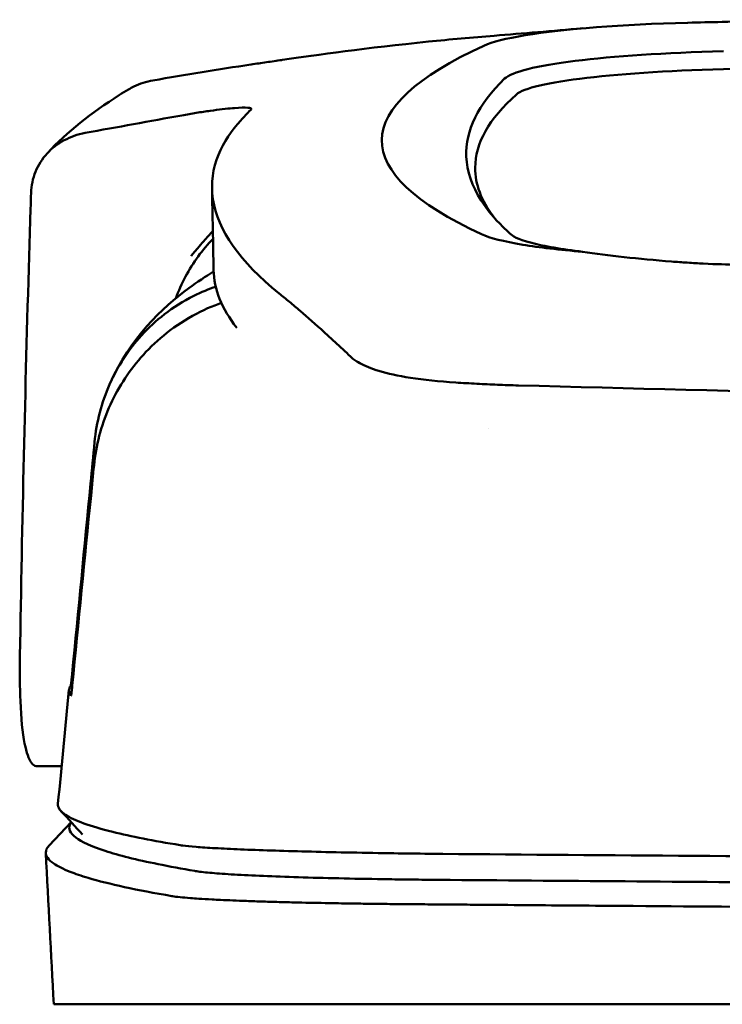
# Model space of a CAD drawing. Header units: millimetres. Extents: x 185 to 385, y 93 to 361.
# Tile 3 of 8: x 206 to 236, y 318 to 360. Entities that reach past the tile are written whole.
import ezdxf

# ---------------------------------------------------------------- set-up
doc = ezdxf.new("R2010")
doc.units = ezdxf.units.MM
doc.layers.add('Visible (ISO)', color=7, linetype='Continuous', lineweight=50)

msp = doc.modelspace()

# ---------------------------------------------------------------- linework, layer by layer
at = {"layer": 'Visible (ISO)'}
for p, q in [((225.319, 344.927), (225.329, 344.926)), ((207.591, 328.589), (206.545, 328.589)), ((207.062, 325.21), (208, 326.196)), ((207.256, 318.419), (212.606, 318.419)), ((212.63, 318.419), (223.595, 318.419)), ((223.684, 318.419), (223.595, 318.419)), ((223.684, 318.419), (285.328, 318.419))]:
    msp.add_line(p, q, dxfattribs=at)
for centre, major_axis, ratio, start_param, end_param in [((236.696, 359.048), (11.395, -0.001), 0.116501, 1.781282, 2.52747), ((339.78, 306.396), (-491.039, 0), 0.112496, 4.925773, 4.928853), ((236.88, 359.023), (11.62, -0.008), 0.117057, 2.527526, 2.891655), ((362.191, 355.345), (140.93, 0.029), 0.116446, 2.892175, 3.388046), ((238.486, 357.802), (12.06, -0.005), 0.112737, 1.791766, 3.029303), ((238.879, 357.135), (11.958, 0), 0.106769, 1.787974, 3.024834), ((472.758, 355.149), (247.896, 0.399), 0.112494, 3.026338, 3.14596), ((471.511, 354.149), (-246.265, 0), 0.106767, 6.163675, 6.283184), ((542.234, 308.102), (-328.583, 44.868), 0.123507, 6.188163, 6.200241), ((1867.849, 314.398), (-1662.18, -0.149), 0.85466, 6.255847, 6.257756), ((236.999, 351.666), (11.832, 0.02), 0.1161, 3.386388, 3.747718), ((220.024, 346.114), (-8, 0), 0.941628, 5.682982, 5.950394), ((469.687, 349.843), (-255.609, 0), 0.112496, 0.002074, 0.087879), ((227.121, 346.447), (-7.019, -0.248), 0.209962, 0.510009, 0.541864), ((467.828, 331.819), (-259.925, 0), 0.034069, 6.258567, 6.308615), ((341.48, 372.838), (-131.694, -46.074), 0.097566, 0.177551, 0.181879), ((227.671, 324.567), (15.81, -0.255), 0.013999, 1.814143, 1.864666), ((216.999, 324.146), (4.064, -0.085), 0.06622, 3.560328, 3.573474), ((225.009, 323.885), (8.722, -0.051), 0.018129, 4.550228, 4.559677), ((212.325, 323.043), (-0.118, 0.018), 0.055246, 1.360606, 1.559875), ((224.781, 324.019), (9.456, 0.138), 0.140036, 4.558691, 4.567892)]:
    msp.add_ellipse(centre, major_axis=major_axis, ratio=ratio, start_param=start_param, end_param=end_param, dxfattribs=at)
for points, knots in [([(239.94, 360.478), (238.999, 360.458), (238.061, 360.437), (236.676, 360.404), (236.486, 360.4), (235.794, 360.383)], [-0.8458994, -0.8458994, -0.8458994, -0.8458994, -0.3752076, -0.3752076, -0.1515992, -0.1515992, -0.1515992, -0.1515992]), ([(217.024, 358.76), (218.472, 358.974), (220.627, 359.273), (224.176, 359.634), (225.115, 359.719), (226.059, 359.794)], [0, 0, 0, 0, 0.4392287, 0.4392287, 0.5941548, 0.5941548, 0.5941548, 0.5941548]), ([(215.674, 358.566), (214.977, 358.459), (214.281, 358.348), (212.886, 358.12), (212.189, 358.003), (211.492, 357.884)], [0.000028, 0.000028, 0.000028, 0.000028, 0.211767, 0.211767, 0.4239683, 0.4239683, 0.4239683, 0.4239683]), ([(215.677, 358.567), (215.676, 358.567), (215.676, 358.567), (215.675, 358.566), (215.674, 358.566), (215.674, 358.566)], [0.000000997, 0.000000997, 0.000000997, 0.000000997, 0.0001839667, 0.0001839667, 0.000312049, 0.000312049, 0.000312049, 0.000312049]), ([(216.991, 358.755), (216.771, 358.723), (216.552, 358.691), (216.113, 358.628), (215.893, 358.597), (215.677, 358.567)], [0, 0, 0, 0, 0.0665895, 0.0665895, 0.1345736, 0.1345736, 0.1345736, 0.1345736]), ([(210.44, 357.497), (210.515, 357.541), (210.592, 357.582), (210.93, 357.745), (211.207, 357.835), (211.492, 357.884)], [-0.1127941, -0.1127941, -0.1127941, -0.1127941, -0.0866991, -0.0866991, -0.0000252, -0.0000252, -0.0000252, -0.0000252]), ([(214.892, 356.699), (214.624, 356.676), (214.3, 356.638), (213.747, 356.56), (213.547, 356.53), (213.141, 356.464), (212.936, 356.429), (212.729, 356.391)], [0, 0, 0, 0, 0.1260356, 0.1260356, 0.192084, 0.192084, 0.2556621, 0.2556621, 0.2556621, 0.2556621]), ([(215.681, 356.643), (215.708, 356.684), (215.655, 356.709), (215.411, 356.73), (215.218, 356.725), (214.97, 356.705)], [0, 0, 0, 0, 0.1204642, 0.1204642, 0.2420244, 0.2420244, 0.2420244, 0.2420244]), ([(208.594, 355.64), (209.283, 355.765), (209.974, 355.891), (211.351, 356.142), (212.04, 356.267), (212.728, 356.391)], [0.0000116, 0.0000116, 0.0000116, 0.0000116, 0.2114776, 0.2114776, 0.4225254, 0.4225254, 0.4225254, 0.4225254]), ([(215.659, 356.618), (215.664, 356.622), (215.668, 356.627), (215.675, 356.635), (215.678, 356.639), (215.681, 356.643)], [0, 0, 0, 0, 0.01190192, 0.01190192, 0.02379969, 0.02379969, 0.02379969, 0.02379969]), ([(216.878, 348.782), (215.199, 350.137), (214.254, 351.491), (213.838, 354.205), (214.483, 355.329), (215.24, 356.178)], [0, 0, 0, 0, 3.35024, 3.35024, 6.902449, 6.902449, 6.902449, 6.902449]), ([(208.594, 355.639), (208.278, 355.582), (207.977, 355.475), (207.426, 355.178), (207.179, 354.988), (206.76, 354.533), (206.595, 354.266), (206.361, 353.695), (206.296, 353.389), (206.287, 353.081)], [-0.4076943, -0.4076943, -0.4076943, -0.4076943, -0.3108189, -0.3108189, -0.2123555, -0.2123555, -0.10788, -0.10788, -0.000002, -0.000002, -0.000002, -0.000002]), ([(224.865, 354.628), (224.89, 354.003), (225.102, 353.377), (225.744, 352.377), (226.053, 352), (226.526, 351.531), (226.624, 351.437), (226.853, 351.229), (226.99, 351.114), (228.194, 350.801), (228.927, 350.674), (229.83, 350.563)], [2.930381, 2.930381, 2.930381, 2.930381, 4.072753, 4.072753, 4.762452, 4.762452, 4.934856, 4.934856, 5.145284, 5.145284, 5.311389, 5.311389, 5.311389, 5.311389]), ([(214.047, 351.452), (213.92, 351.314), (213.791, 351.17), (213.571, 350.918), (213.479, 350.811), (213.237, 350.522), (213.127, 350.381), (213.116, 350.372)], [-0.01145823, -0.01145823, -0.01145823, -0.01145823, -0.00744532, -0.00744532, -0.00463647, -0.00463647, 0, 0, 0, 0]), ([(227.276, 350.867), (227.625, 350.809), (228.014, 350.754), (228.869, 350.652), (229.333, 350.605), (229.83, 350.563)], [-0.3736448, -0.3736448, -0.3736448, -0.3736448, -0.187366, -0.187366, -0.0000172, -0.0000172, -0.0000172, -0.0000172]), ([(206.203, 350.37), (206.119, 347.527), (206.044, 344.684), (205.915, 338.998), (205.859, 336.155), (205.814, 333.312)], [-1.996171, -1.996171, -1.996171, -1.996171, -0.998042, -0.998042, -0.000001, -0.000001, -0.000001, -0.000001]), ([(229.83, 350.563), (230.371, 350.481), (230.965, 350.406), (232.242, 350.267), (232.919, 350.204), (233.63, 350.147)], [0.0000437, 0.0000437, 0.0000437, 0.0000437, 0.2355373, 0.2355373, 0.4693483, 0.4693483, 0.4693483, 0.4693483]), ([(233.63, 350.147), (233.85, 350.13), (234.073, 350.114), (234.546, 350.083), (234.77, 350.071), (234.976, 350.06)], [0, 0, 0, 0, 0.0725125, 0.0725125, 0.1522142, 0.1522142, 0.1522142, 0.1522142]), ([(234.976, 350.06), (235.556, 350.032), (235.995, 350.02), (237.335, 349.987), (238.233, 349.965), (239.132, 349.943)], [0.1522142, 0.1522142, 0.1522142, 0.1522142, 0.3763363, 0.3763363, 0.8296812, 0.8296812, 0.8296812, 0.8296812]), ([(209.652, 344.927), (210.532, 346.895), (211.868, 348.163), (213.383, 349.276), (213.734, 349.51), (214.08, 349.72)], [0, 0, 0, 0, 1.483168, 1.483168, 1.942831, 1.942831, 1.942831, 1.942831]), ([(208.996, 342.435), (209.078, 343.289), (209.296, 344.124), (209.983, 345.674), (210.446, 346.382), (211.575, 347.618), (212.31, 348.218), (213.557, 348.842), (213.876, 348.972), (214.172, 349.073)], [-0.7441004, -0.7441004, -0.7441004, -0.7441004, -0.5496874, -0.5496874, -0.3565169, -0.3565169, -0.159797, -0.159797, -0.0894613, -0.0894613, -0.0894613, -0.0894613]), ([(216.878, 348.782), (217.018, 348.669), (217.163, 348.55), (217.462, 348.3), (217.617, 348.17), (217.776, 348.035)], [-0.5571002, -0.5571002, -0.5571002, -0.5571002, -0.2776825, -0.2776825, 0, 0, 0, 0]), ([(208.974, 341.449), (209.057, 342.291), (209.274, 343.121), (209.954, 344.684), (210.416, 345.409), (211.54, 346.694), (212.271, 347.325), (213.621, 348.073), (214.042, 348.252), (214.41, 348.383)], [0, 0, 0, 0, 0.2548242, 0.2548242, 0.5112444, 0.5112444, 0.772586, 0.772586, 0.8990175, 0.8990175, 0.8990175, 0.8990175]), ([(217.776, 348.035), (218.095, 347.765), (218.439, 347.456), (218.948, 346.995), (219.102, 346.854), (219.258, 346.711)], [-1.0557156, -1.0557156, -1.0557156, -1.0557156, -0.5320191, -0.5320191, -0.3144541, -0.3144541, -0.3144541, -0.3144541]), ([(220.244, 345.851), (220.179, 345.889), (220.12, 345.928), (220.012, 346.007), (219.965, 346.046), (219.923, 346.087)], [0, 0, 0, 0, 0.0612215, 0.0612215, 0.1224979, 0.1224979, 0.1224979, 0.1224979]), ([(220.244, 345.851), (220.346, 345.791), (220.462, 345.733), (220.721, 345.619), (220.864, 345.564), (221.02, 345.511)], [-0.1913093, -0.1913093, -0.1913093, -0.1913093, -0.095663, -0.095663, 0, 0, 0, 0]), ([(224.413, 344.979), (223.707, 345.024), (223.054, 345.092), (221.954, 345.263), (221.5, 345.361), (221.134, 345.475)], [0, 0, 0, 0, 0.2294851, 0.2294851, 0.4401307, 0.4401307, 0.4401307, 0.4401307]), ([(225.319, 344.927), (225.167, 344.935), (225.015, 344.943), (224.713, 344.961), (224.563, 344.97), (224.413, 344.979)], [0, 0, 0, 0, 0.04848689, 0.04848689, 0.0969233, 0.0969233, 0.0969233, 0.0969233]), ([(225.329, 344.926), (225.615, 344.911), (225.904, 344.898), (226.492, 344.874), (226.791, 344.864), (227.092, 344.856)], [-0.1838567, -0.1838567, -0.1838567, -0.1838567, -0.0928152, -0.0928152, 0, 0, 0, 0]), ([(284.919, 344.059), (275.234, 344.061), (265.555, 344.128), (246.226, 344.393), (236.597, 344.592), (227.092, 344.856)], [0.032666, 0.032666, 0.032666, 0.032666, 2.938218, 2.938218, 5.868286, 5.868286, 5.868286, 5.868286]), ([(208.041, 332.531), (208.302, 335.242), (208.564, 337.955), (208.825, 340.666), (208.882, 341.256), (208.939, 341.845), (208.996, 342.435)], [0.478961, 0.478961, 0.478961, 0.478961, 8.650914, 8.650914, 8.650914, 10.427614, 10.427614, 10.427614, 10.427614]), ([(208.046, 332.035), (208.312, 334.743), (208.579, 337.446), (208.846, 340.155), (208.889, 340.586), (208.931, 341.017), (208.974, 341.449)], [0.46186, 0.46186, 0.46186, 0.46186, 8.654063, 8.654063, 8.654063, 9.958979, 9.958979, 9.958979, 9.958979]), ([(205.814, 333.312), (205.802, 332.603), (205.808, 331.951), (205.862, 330.63), (205.923, 330.017), (206.09, 329.164), (206.188, 328.888), (206.366, 328.654), (206.431, 328.607), (206.516, 328.591), (206.53, 328.589), (206.545, 328.589)], [-1.124441, -1.124441, -1.124441, -1.124441, -0.875496, -0.875496, -0.555624, -0.555624, -0.282571, -0.282571, -0.140757, -0.140757, -0.112162, -0.112162, -0.112162, -0.112162]), ([(207.982, 332.037), (207.984, 332.039), (207.986, 332.051), (207.993, 332.095), (207.997, 332.126), (208.008, 332.213), (208.014, 332.267), (208.023, 332.348), (208.027, 332.384), (208.034, 332.457), (208.038, 332.494), (208.041, 332.531)], [-0.06600544, -0.06600544, -0.06600544, -0.06600544, -0.05210622, -0.05210622, -0.03882665, -0.03882665, -0.02244269, -0.02244269, -0.01122716, -0.01122716, 0, 0, 0, 0]), ([(207.987, 331.594), (207.989, 331.592), (207.991, 331.599), (207.998, 331.635), (208.003, 331.663), (208.013, 331.737), (208.019, 331.787), (208.028, 331.865), (208.031, 331.897), (208.038, 331.965), (208.042, 332), (208.046, 332.035)], [0, 0, 0, 0, 0.01799222, 0.01799222, 0.0374351, 0.0374351, 0.06445247, 0.06445247, 0.08202888, 0.08202888, 0.09959211, 0.09959211, 0.09959211, 0.09959211]), ([(207.436, 326.98), (207.421, 326.824), (207.53, 326.669), (207.761, 326.514), (208.126, 326.27), (208.801, 326.026), (209.777, 325.785), (210.546, 325.595), (211.505, 325.406), (212.65, 325.218)], [51.780318, 51.780318, 51.780318, 51.780318, 65.647729, 65.647729, 65.647729, 87.530305, 87.530305, 87.530305, 104.770272, 104.770272, 104.770272, 104.770272]), ([(208.004, 326.192), (207.985, 326.165), (207.969, 326.138), (207.956, 326.111), (207.866, 325.921), (207.946, 325.731), (208.195, 325.541), (208.443, 325.351), (208.861, 325.161), (209.447, 324.972), (210.033, 324.783), (210.788, 324.594), (211.708, 324.407), (212.188, 324.309), (212.713, 324.212), (213.283, 324.115)], [0.0467643, 0.0467643, 0.0467643, 0.0467643, 0.04907017, 0.04907017, 0.04907017, 0.06542689, 0.06542689, 0.06542689, 0.08178362, 0.08178362, 0.08178362, 0.09814034, 0.09814034, 0.09814034, 0.10666345, 0.10666345, 0.10666345, 0.10666345]), ([(207.062, 325.21), (206.965, 325.108), (206.917, 325.006), (206.915, 324.748), (207.027, 324.591), (207.423, 324.316), (207.657, 324.199), (208.176, 323.994), (208.434, 323.907), (209.167, 323.688), (209.685, 323.558), (210.877, 323.298), (211.549, 323.169), (212.3, 323.041)], [-6.22343, -6.22343, -6.22343, -6.22343, -5.351502, -5.351502, -4.007016, -4.007016, -3.000502, -3.000502, -2.247226, -2.247226, -1.120907, -1.120907, 0, 0, 0, 0]), ([(212.771, 325.199), (212.91, 325.181), (213.098, 325.162), (213.328, 325.143), (213.558, 325.125), (213.836, 325.107), (214.152, 325.089), (214.469, 325.071), (214.831, 325.054), (215.229, 325.037), (215.626, 325.02), (216.066, 325.004), (216.537, 324.989), (217.007, 324.973), (217.517, 324.959), (218.051, 324.945), (218.585, 324.931), (219.155, 324.918), (219.743, 324.906), (220.331, 324.894), (220.95, 324.883), (221.581, 324.874), (222.074, 324.866), (222.582, 324.859), (223.095, 324.853)], [0, 0, 0, 0, 1.921104, 1.921104, 1.921104, 3.842208, 3.842208, 3.842208, 5.763312, 5.763312, 5.763312, 7.684416, 7.684416, 7.684416, 9.60552, 9.60552, 9.60552, 11.526625, 11.526625, 11.526625, 13.447729, 13.447729, 13.447729, 14.949954, 14.949954, 14.949954, 14.949954]), ([(223.865, 324.843), (230.972, 324.782), (238.182, 324.732), (245.415, 324.692), (252.647, 324.653), (259.956, 324.624), (267.26, 324.606), (273.269, 324.591), (279.304, 324.584), (285.328, 324.584)], [0, 0, 0, 0, 21.882576, 21.882576, 21.882576, 43.765152, 43.765152, 43.765152, 61.766885, 61.766885, 61.766885, 61.766885]), ([(213.305, 324.111), (213.454, 324.086), (213.658, 324.062), (213.913, 324.039), (214.167, 324.015), (214.476, 323.992), (214.83, 323.971), (215.184, 323.949), (215.591, 323.928), (216.037, 323.908), (216.482, 323.888), (216.977, 323.87), (217.503, 323.853), (218.029, 323.836), (218.6, 323.82), (219.195, 323.806), (219.789, 323.792), (220.423, 323.779), (221.072, 323.769), (221.396, 323.764), (221.731, 323.759), (222.066, 323.754), (222.234, 323.752), (222.405, 323.75), (222.575, 323.748), (222.745, 323.746), (222.918, 323.744), (223.09, 323.742), (223.158, 323.741), (223.226, 323.741), (223.295, 323.74), (223.363, 323.739), (223.431, 323.739), (223.5, 323.738), (223.533, 323.738), (223.566, 323.738), (223.6, 323.737)], [0, 0, 0, 0, 0.00216284, 0.00216284, 0.00216284, 0.00432572, 0.00432572, 0.00432572, 0.0064886, 0.0064886, 0.0064886, 0.00865148, 0.00865148, 0.00865148, 0.01081436, 0.01081436, 0.01081436, 0.01297724, 0.01297724, 0.01297724, 0.01405868, 0.01405868, 0.01405868, 0.0145994, 0.0145994, 0.0145994, 0.01514012, 0.01514012, 0.01514012, 0.01535374, 0.01535374, 0.01535374, 0.01556736, 0.01556736, 0.01556736, 0.01567089, 0.01567089, 0.01567089, 0.01567089]), ([(223.681, 323.737), (228.968, 323.691), (234.308, 323.651), (239.668, 323.617), (245.028, 323.583), (250.43, 323.555), (255.841, 323.533), (261.253, 323.512), (266.695, 323.496), (272.134, 323.486), (276.527, 323.478), (280.929, 323.474), (285.328, 323.474)], [0, 0, 0, 0, 0.01635215, 0.01635215, 0.01635215, 0.03270429, 0.03270429, 0.03270429, 0.04905643, 0.04905643, 0.04905643, 0.06225952, 0.06225952, 0.06225952, 0.06225952]), ([(212.323, 323.037), (212.412, 323.023), (212.52, 323.01), (212.775, 322.983), (212.922, 322.971), (213.2, 322.949), (213.32, 322.94), (213.621, 322.92), (213.809, 322.909), (214.127, 322.892), (214.248, 322.886), (214.711, 322.863), (215.081, 322.848), (215.71, 322.825), (215.95, 322.816), (216.447, 322.801), (216.705, 322.794), (217.203, 322.78), (217.442, 322.774), (218.114, 322.758), (218.558, 322.749), (219.36, 322.734), (219.71, 322.728), (220.333, 322.719), (220.602, 322.715), (221.078, 322.709), (221.283, 322.707), (221.643, 322.703), (221.798, 322.702), (222.069, 322.699), (222.186, 322.698), (222.477, 322.695), (222.652, 322.694), (223.002, 322.691), (223.177, 322.69), (223.353, 322.689)], [-1.679207, -1.679207, -1.679207, -1.679207, -1.548784, -1.548784, -1.41563, -1.41563, -1.32558, -1.32558, -1.204178, -1.204178, -1.134257, -1.134257, -0.946443, -0.946443, -0.838704, -0.838704, -0.731055, -0.731055, -0.637098, -0.637098, -0.473724, -0.473724, -0.352581, -0.352581, -0.262746, -0.262746, -0.196047, -0.196047, -0.146434, -0.146434, -0.109476, -0.109476, -0.054468, -0.054468, 0, 0, 0, 0]), ([(223.439, 322.688), (223.508, 322.688), (223.598, 322.687), (223.794, 322.685), (223.883, 322.685), (224.149, 322.682), (224.326, 322.681), (224.859, 322.676), (225.214, 322.673), (226.281, 322.664), (226.993, 322.659), (229.132, 322.641), (230.561, 322.63), (234.859, 322.599), (237.735, 322.579), (242.546, 322.549), (244.475, 322.538), (248.985, 322.514), (251.568, 322.502), (256.745, 322.48), (259.337, 322.47), (265.825, 322.449), (269.724, 322.44), (275.578, 322.431), (277.529, 322.429), (281.429, 322.426), (283.378, 322.425), (285.328, 322.425)], [-6.255822, -6.255822, -6.255822, -6.255822, -6.222837, -6.222837, -6.195433, -6.195433, -6.140619, -6.140619, -6.030972, -6.030972, -5.8116, -5.8116, -5.372567, -5.372567, -4.493566, -4.493566, -3.9071, -3.9071, -3.124844, -3.124844, -2.342742, -2.342742, -1.17034, -1.17034, -0.584842, -0.584842, 0, 0, 0, 0])]:
    msp.add_open_spline(points, degree=3, knots=knots, dxfattribs=at)
for points in [[(226.059, 359.794), (227.278, 359.89), (228.528, 359.994), (229.837, 360.109)], [(217.024, 358.76), (217.013, 358.759), (217.002, 358.757), (216.991, 358.755)], [(210.056, 357.261), (210.183, 357.342), (210.311, 357.421), (210.44, 357.497)], [(206.983, 354.774), (207.828, 355.686), (208.858, 356.497), (210.056, 357.261)], [(214.97, 356.705), (214.945, 356.704), (214.919, 356.701), (214.892, 356.699)], [(225.245, 354.149), (225.245, 353.453), (225.504, 352.757), (226.021, 352.064)], [(214.078, 349.784), (214.057, 350.947), (214.035, 352.111), (214.011, 353.274)], [(214.054, 351.118), (213.832, 350.89), (213.619, 350.639), (213.422, 350.369)], [(219.258, 346.711), (219.483, 346.505), (219.708, 346.294), (219.923, 346.087)], [(225.808, 342.998), (225.808, 342.998), (225.808, 342.998), (225.808, 342.998)], [(208.094, 332.53), (208.077, 332.531), (208.059, 332.531), (208.041, 332.531)], [(207.436, 326.98), (207.592, 328.603), (207.749, 330.225), (207.905, 331.848)], [(208.478, 325.67), (208.174, 326.005), (207.869, 326.34), (207.564, 326.676)], [(207.256, 318.419), (207.143, 320.575), (207.03, 322.73), (206.916, 324.885)]]:
    msp.add_open_spline(points, degree=3, dxfattribs=at)

doc.saveas('drawing.dxf')
